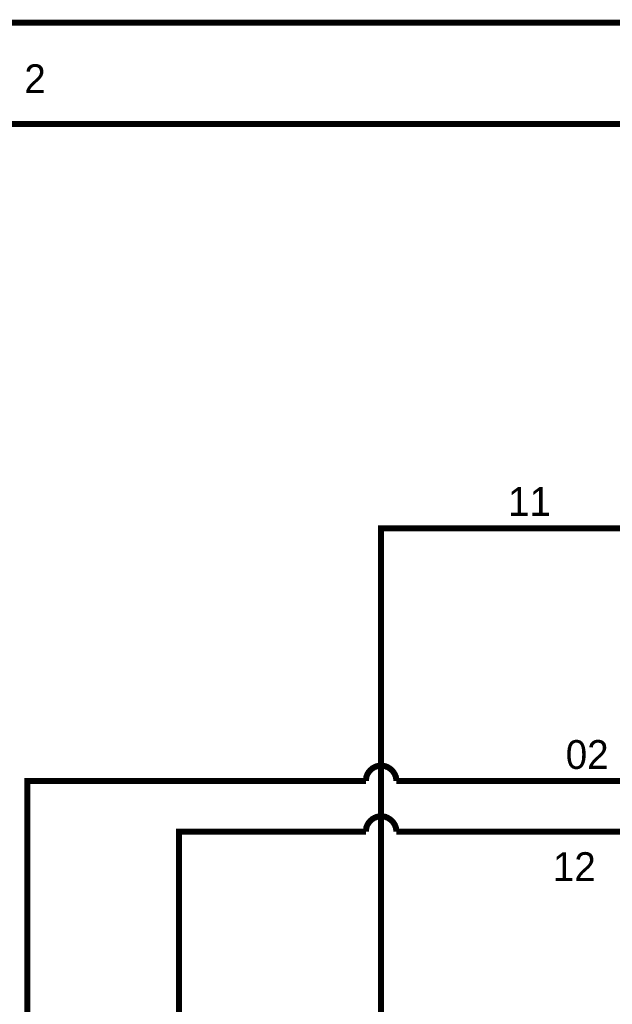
# Model space of a CAD drawing. Extents: x 0 to 17, y 0 to 11.
# Tile 19 of 29: x 4.2 to 5.4, y 9.1 to 11. Entities that reach past the tile are written whole.
import ezdxf

# ---------------------------------------------------------------- set-up
doc = ezdxf.new("R2010")
doc.units = 0
doc.layers.add('SHEET', color=255, linetype='CONTINUOUS')

msp = doc.modelspace()

# ---------------------------------------------------------------- linework, layer by layer
at = {"layer": 'SHEET'}
for points, const_width in [([(0.0008, 11), (17, 11), (17, 0), (0.0008, 0), (0.0008, 11)], 0.0118), ([(0.0008, 11), (0.0008, 0), (17, 0), (17, 11), (0.0008, 11), (0.0008, 11)], 0.0039), ([(0.2004, 10.7996), (16.8004, 10.7996), (16.8004, 0.1996), (0.2004, 0.1996), (0.2004, 10.7996)], 0.0118), ([(0.2004, 10.7996), (0.2004, 0.1996), (16.8004, 0.1996), (16.8004, 10.7996), (0.2004, 10.7996), (0.2004, 10.7996)], 0.0039)]:
    msp.add_lwpolyline(points, close=True, dxfattribs=dict(at, const_width=const_width))
at = {"layer": 'SHEET', "const_width": 0.0118}
for points in [[(4.9003, 5.9), (4.9003, 9.9996), (5.9002, 9.9996)], [(4.9003, 9.53), (4.8987, 9.53), (4.8971, 9.53), (4.8955, 9.5296), (4.8943, 9.5292), (4.8927, 9.5292), (4.8911, 9.5288), (4.89, 9.528), (4.8884, 9.5276), (4.8872, 9.5272), (4.886, 9.5264), (4.8848, 9.5256), (4.8832, 9.5248), (4.8824, 9.524), (4.8812, 9.5232), (4.8801, 9.522), (4.8789, 9.5212), (4.8781, 9.5201), (4.8769, 9.5189), (4.8761, 9.5177), (4.8753, 9.5169), (4.8745, 9.5153), (4.8737, 9.5141), (4.8729, 9.5129), (4.8725, 9.5117), (4.8721, 9.5102), (4.8713, 9.509), (4.8709, 9.5074), (4.8709, 9.5058), (4.8706, 9.5046), (4.8702, 9.503), (4.8702, 9.5014), (4.8702, 9.4999)], [(4.9303, 9.4999), (4.9303, 9.5014), (4.9303, 9.503), (4.93, 9.5046), (4.9296, 9.5058), (4.9296, 9.5074), (4.9292, 9.509), (4.9284, 9.5102), (4.928, 9.5117), (4.9276, 9.5129), (4.9268, 9.5141), (4.926, 9.5153), (4.9252, 9.5169), (4.9244, 9.5177), (4.9236, 9.5189), (4.9224, 9.5201), (4.9216, 9.5212), (4.9204, 9.522), (4.9193, 9.5232), (4.9181, 9.524), (4.9173, 9.5248), (4.9157, 9.5256), (4.9145, 9.5264), (4.9133, 9.5272), (4.9121, 9.5276), (4.9105, 9.528), (4.9094, 9.5288), (4.9078, 9.5292), (4.9062, 9.5292), (4.905, 9.5296), (4.9034, 9.53), (4.9018, 9.53), (4.9003, 9.53)], [(2.6002, 6.5998), (4.2005, 6.5998), (4.2005, 9.4999), (4.8702, 9.4999)], [(4.8702, 9.4999), (4.8702, 9.4999), (4.8702, 9.4999), (4.8702, 9.4999), (4.8702, 9.4999), (4.8702, 9.4999), (4.8702, 9.4999), (4.8702, 9.4999), (4.8702, 9.4999), (4.8702, 9.4999), (4.8702, 9.4999), (4.8702, 9.4999), (4.8702, 9.4999), (4.8702, 9.4999), (4.8702, 9.4999), (4.8702, 9.4999), (4.8702, 9.4999), (4.8702, 9.4999), (4.8702, 9.4999), (4.8702, 9.4999), (4.8702, 9.4999), (4.8702, 9.4999), (4.8702, 9.4999), (4.8702, 9.4999), (4.8702, 9.4999), (4.8702, 9.4999), (4.8702, 9.4999), (4.8702, 9.4999), (4.8702, 9.4999), (4.8702, 9.4999), (4.8702, 9.4999), (4.8702, 9.4999), (4.8702, 9.4999)], [(4.9303, 9.4999), (5.7002, 9.4999)], [(4.9003, 9.4298), (4.8987, 9.4298), (4.8971, 9.4298), (4.8955, 9.4294), (4.8943, 9.429), (4.8927, 9.429), (4.8911, 9.4286), (4.89, 9.4278), (4.8884, 9.4274), (4.8872, 9.427), (4.886, 9.4262), (4.8848, 9.4254), (4.8832, 9.4246), (4.8824, 9.4238), (4.8812, 9.423), (4.8801, 9.4218), (4.8789, 9.421), (4.8781, 9.4199), (4.8769, 9.4187), (4.8761, 9.4175), (4.8753, 9.4167), (4.8745, 9.4151), (4.8737, 9.4139), (4.8729, 9.4127), (4.8725, 9.4115), (4.8721, 9.41), (4.8713, 9.4088), (4.8709, 9.4072), (4.8709, 9.4056), (4.8706, 9.4044), (4.8702, 9.4028), (4.8702, 9.4012), (4.8702, 9.3997)], [(4.9303, 9.3997), (4.9303, 9.4012), (4.9303, 9.4028), (4.93, 9.4044), (4.9296, 9.4056), (4.9296, 9.4072), (4.9292, 9.4088), (4.9284, 9.41), (4.928, 9.4115), (4.9276, 9.4127), (4.9268, 9.4139), (4.926, 9.4151), (4.9252, 9.4167), (4.9244, 9.4175), (4.9236, 9.4187), (4.9224, 9.4199), (4.9216, 9.421), (4.9204, 9.4218), (4.9193, 9.423), (4.9181, 9.4238), (4.9173, 9.4246), (4.9157, 9.4254), (4.9145, 9.4262), (4.9133, 9.427), (4.9121, 9.4274), (4.9105, 9.4278), (4.9094, 9.4286), (4.9078, 9.429), (4.9062, 9.429), (4.905, 9.4294), (4.9034, 9.4298), (4.9018, 9.4298), (4.9003, 9.4298)], [(4.8702, 9.3997), (4.5003, 9.3997), (4.5003, 5.9)], [(4.8702, 9.3997), (4.8702, 9.3997), (4.8702, 9.3997), (4.8702, 9.3997), (4.8702, 9.3997), (4.8702, 9.3997), (4.8702, 9.3997), (4.8702, 9.3997), (4.8702, 9.3997), (4.8702, 9.3997), (4.8702, 9.3997), (4.8702, 9.3997), (4.8702, 9.3997), (4.8702, 9.3997), (4.8702, 9.3997), (4.8702, 9.3997), (4.8702, 9.3997), (4.8702, 9.3997), (4.8702, 9.3997), (4.8702, 9.3997), (4.8702, 9.3997), (4.8702, 9.3997), (4.8702, 9.3997), (4.8702, 9.3997), (4.8702, 9.3997), (4.8702, 9.3997), (4.8702, 9.3997), (4.8702, 9.3997), (4.8702, 9.3997), (4.8702, 9.3997), (4.8702, 9.3997), (4.8702, 9.3997), (4.8702, 9.3997)], [(5.8004, 9.3997), (4.9303, 9.3997)]]:
    msp.add_lwpolyline(points, dxfattribs=at)

# ---------------------------------------------------------------- texts
at = {"layer": 'SHEET'}
for s, height, p in [('2', 0.057, (4.1946, 10.8606)), ('11', 0.05703, (5.1513, 10.0242)), ('02', 0.05703, (5.2654, 9.5236)), ('12', 0.05703, (5.24, 9.3018))]:
    msp.add_text(s, height=height, dxfattribs=at).set_placement(p)

doc.saveas('drawing.dxf')
